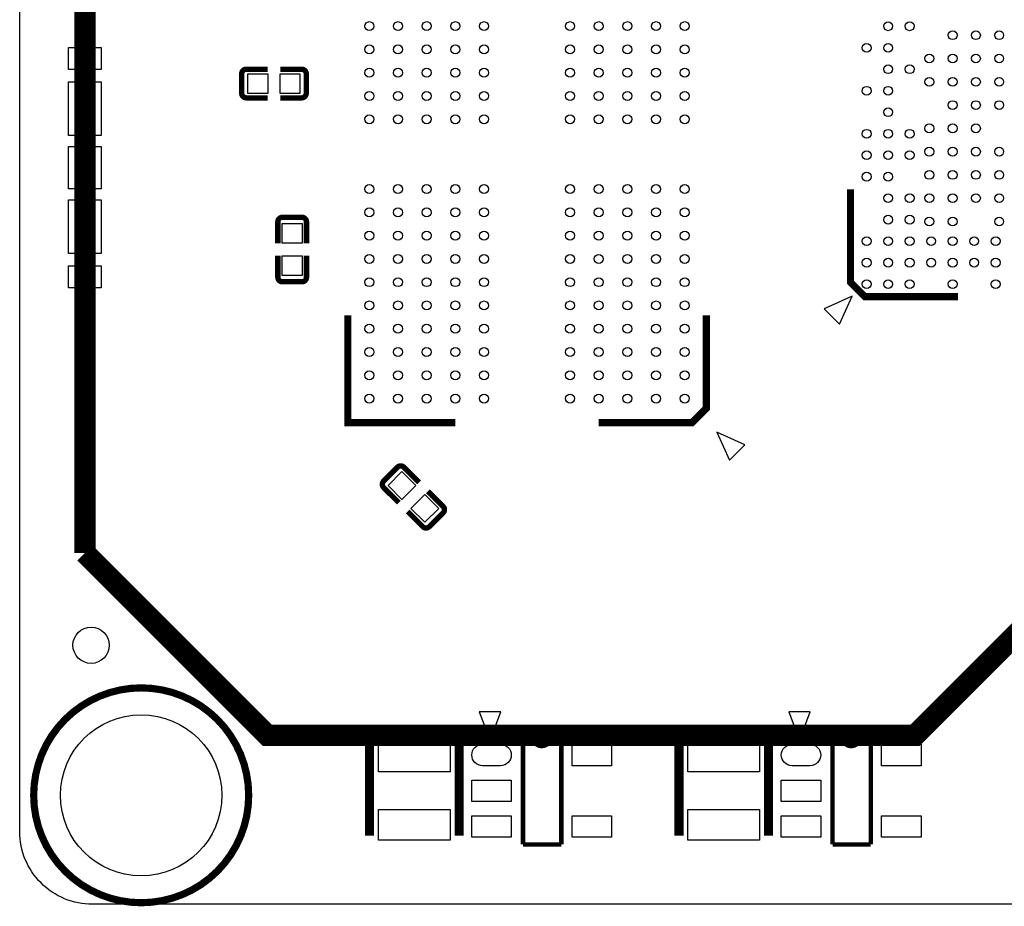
# Model space of a CAD drawing. Extents: x -29.9 to 31.2, y -23.7 to 47.4.
# Tile 1 of 5: x -29.9 to -2.5, y -23.7 to 1.1. Entities that reach past the tile are written whole.
import ezdxf

# ---------------------------------------------------------------- set-up
doc = ezdxf.new("R2010")
doc.units = 0
for name, color, linetype in [('BG_OUTLINE', 5, 'CONTINUOUS'), ('PG_SILKSCREEN_TOP', 254, 'CONTINUOUS'), ('PIN_TOP', 12, 'CONTINUOUS')]:
    doc.layers.add(name, color=color, linetype=linetype)

msp = doc.modelspace()

# ---------------------------------------------------------------- linework, layer by layer
at = {"layer": 'BG_OUTLINE'}
msp.add_lwpolyline([(31.06674, 15.88643), (31.06674, -11.76401, -0.414214), (30.73654, -12.09421), (28.68676, -12.09421, 0.414214), (28.35656, -12.42441), (28.35656, -12.46505, 0.414214), (28.68676, -12.79525), (30.73654, -12.79525, -0.414214), (31.06674, -13.12545), (31.06674, -20.40509, -0.414214), (30.73654, -20.73529), (28.68676, -20.73529, 0.414214), (28.35656, -21.06549), (28.35656, -21.10613, 0.414214), (28.68676, -21.43633), (30.73654, -21.43633, -0.414214), (31.06674, -21.76653), (31.06674, -21.839428, -0.414214), (29.28874, -23.617428), (-12.192, -23.617428), (-27.901138, -23.617428, -0.414214), (-29.933138, -21.585428), (-29.933138, 45.35043, -0.414214)], format="xyb", dxfattribs=at)
at = {"layer": 'PG_SILKSCREEN_TOP'}
for points, const_width in [([(-18.85, 9.500006), (7.549998, 9.500006), (7.549998, -6.400013), (-4.950003, -18.899988), (-23.019995, -18.899988), (-28.112009, -13.807999)], 0.599999), ([(-28.112009, -13.807999), (-28.112009, 1.769008)], 0.599999), ([(-23.6109, -0.298196), (-23.013314, -0.298196)], 0.150012), ([(-22.065107, -0.298196), (-22.662794, -0.298196)], 0.150012), ([(-23.7379, -0.971499), (-23.7379, -0.425196)], 0.150012), ([(-21.938107, -0.425196), (-21.938107, -0.971499)], 0.150012), ([(-23.6109, -1.098499), (-23.013314, -1.098499)], 0.150012), ([(-22.065107, -1.098499), (-22.662794, -1.098499)], 0.150012), ([(-3.750005, -6.649999), (-6.35, -6.649999), (-6.749999, -6.25), (-6.749999, -3.650005)], 0.2), ([(-22.603206, -4.434103), (-22.056903, -4.434103)], 0.150012), ([(-22.730206, -4.561103), (-22.730206, -5.158689)], 0.150012), ([(-21.929903, -4.561103), (-21.929903, -5.158689)], 0.150012), ([(-22.730206, -6.106897), (-22.730206, -5.509209)], 0.150012), ([(-21.929903, -6.106897), (-21.929903, -5.509209)], 0.150012), ([(-22.056903, -6.233897), (-22.603206, -6.233897)], 0.150012), ([(-17.775098, -10.170693), (-20.775092, -10.170693), (-20.775092, -7.170699)], 0.2), ([(-10.775112, -7.170699), (-10.775112, -9.770694), (-11.175111, -10.170693), (-13.775106, -10.170693)], 0.2), ([(-19.777761, -11.799519), (-19.391478, -11.413211)], 0.150012), ([(-19.211874, -11.413211), (-18.789294, -11.83579)], 0.150012), ([(-19.777761, -11.979123), (-19.355206, -12.401677)], 0.150012), ([(-18.118811, -12.506274), (-18.541441, -12.083644)], 0.150012), ([(-18.684723, -13.072161), (-19.107353, -12.64953)], 0.150012), ([(-18.118811, -12.685878), (-18.505119, -13.072161)], 0.150012), ([(-15.888437, -18.947105), (-15.616936, -18.947105)], 0.127), ([(-15.888437, -21.946895), (-15.888437, -18.947105)], 0.127), ([(-15.117039, -18.947105), (-14.820138, -18.947105)], 0.127), ([(-14.820138, -18.947105), (-14.820138, -21.946895)], 0.127), ([(-7.252437, -18.947105), (-6.980936, -18.947105)], 0.127), ([(-7.252437, -21.946895), (-7.252437, -18.947105)], 0.127), ([(-6.481039, -18.947105), (-6.184138, -18.947105)], 0.127), ([(-6.184138, -18.947105), (-6.184138, -21.946895)], 0.127), ([(-20.172705, -21.696705), (-20.172705, -19.197295)], 0.254), ([(-17.673295, -21.696705), (-17.673295, -19.197295)], 0.254), ([(-11.536705, -21.696705), (-11.536705, -19.197295)], 0.254), ([(-9.037295, -21.696705), (-9.037295, -19.197295)], 0.254), ([(-14.820138, -21.946895), (-15.888437, -21.946895)], 0.127), ([(-6.184138, -21.946895), (-7.252437, -21.946895)], 0.127)]:
    msp.add_lwpolyline(points, dxfattribs=dict(at, const_width=const_width))
for points, const_width in [([(-23.7379, -0.425196, -0.414253), (-23.6109, -0.298196)], 0.150012), ([(-22.065107, -0.298196, -0.414253), (-21.938107, -0.425196)], 0.150012), ([(-23.6109, -1.098499, -0.414331), (-23.7379, -0.971499)], 0.150012), ([(-21.938107, -0.971499, -0.414331), (-22.065107, -1.098499)], 0.150012), ([(-22.730206, -4.561103, -0.414331), (-22.603206, -4.434103)], 0.150012), ([(-22.056903, -4.434103, -0.414253), (-21.929903, -4.561103)], 0.150012), ([(-22.603206, -6.233897, -0.414331), (-22.730206, -6.106897)], 0.150012), ([(-21.929903, -6.106897, -0.414253), (-22.056903, -6.233897)], 0.150012), ([(-19.391478, -11.413211, -0.414224), (-19.211874, -11.413211)], 0.150012), ([(-19.777761, -11.979123, -0.414331), (-19.777761, -11.799519)], 0.150012), ([(-18.118811, -12.506274, -0.414224), (-18.118811, -12.685878)], 0.150012), ([(-18.505119, -13.072161, -0.414331), (-18.684723, -13.072161)], 0.150012), ([(-23.54326, -20.574, 1), (-29.54274, -20.574, 1), (-23.54326, -20.574)], 0.20066), ([(-15.616936, -18.947105, 0.99999), (-15.117039, -18.947105)], 0.127), ([(-6.980936, -18.947105, 0.99999), (-6.481039, -18.947105)], 0.127)]:
    msp.add_lwpolyline(points, format="xyb", dxfattribs=dict(at, const_width=const_width))
for points in [[(-7.485405, -6.991909), (-7.061098, -7.41619), (-6.707505, -6.638392)], [(-10.123703, -11.214989), (-9.699396, -10.790707), (-10.477195, -10.437089)], [(-16.509213, -18.246065), (-17.109211, -18.246065), (-16.809212, -19.046165)], [(-7.873213, -18.246065), (-8.473211, -18.246065), (-8.173212, -19.046165)]]:
    msp.add_lwpolyline(points, close=True, dxfattribs=at)
at = {"layer": 'PIN_TOP'}
for points in [[(-27.657006, -0.302997), (-28.567012, -0.302997), (-28.567012, 0.30701), (-27.657006, 0.30701)], [(-23.013137, -0.423545), (-23.013137, -0.973455), (-23.563047, -0.973455), (-23.563047, -0.423545)], [(-22.112961, -0.423545), (-22.112961, -0.973455), (-22.662871, -0.973455), (-22.662871, -0.423545)], [(-27.657006, -2.147989), (-28.567012, -2.147989), (-28.567012, -0.647992), (-27.657006, -0.647992)], [(-27.657006, -3.642995), (-28.567012, -3.642995), (-28.567012, -2.453005), (-27.657006, -2.453005)], [(-27.657006, -5.448008), (-28.567012, -5.448008), (-28.567012, -3.948011), (-27.657006, -3.948011)], [(-22.055252, -5.158867), (-22.605162, -5.158867), (-22.605162, -4.608957), (-22.055252, -4.608957)], [(-22.055252, -6.059043), (-22.605162, -6.059043), (-22.605162, -5.509133), (-22.055252, -5.509133)], [(-27.657006, -6.40301), (-28.567012, -6.40301), (-28.567012, -5.793003), (-27.657006, -5.793003)], [(-18.877817, -11.924538), (-19.266662, -12.313383), (-19.655507, -11.924538), (-19.266662, -11.535693)], [(-18.241293, -12.561062), (-18.630138, -12.949907), (-19.018983, -12.561062), (-18.630138, -12.172217)], [(-19.922503, -19.071539), (-17.923497, -19.071539), (-17.923497, -19.922439), (-19.922503, -19.922439)], [(-14.517014, -19.746951), (-14.517014, -19.147053), (-13.416915, -19.147053), (-13.416915, -19.746951)], [(-11.286503, -19.071539), (-9.287497, -19.071539), (-9.287497, -19.922439), (-11.286503, -19.922439)], [(-5.881014, -19.746951), (-5.881014, -19.147053), (-4.780915, -19.147053), (-4.780915, -19.746951)], [(-17.31711, -20.746949), (-17.31711, -20.147051), (-16.217011, -20.147051), (-16.217011, -20.746949)], [(-8.68111, -20.746949), (-8.68111, -20.147051), (-7.581011, -20.147051), (-7.581011, -20.746949)], [(-19.922503, -20.971561), (-17.923497, -20.971561), (-17.923497, -21.822461), (-19.922503, -21.822461)], [(-17.31711, -21.746947), (-17.31711, -21.147049), (-16.217011, -21.147049), (-16.217011, -21.746947)], [(-14.517014, -21.746947), (-14.517014, -21.147049), (-13.416915, -21.147049), (-13.416915, -21.746947)], [(-11.286503, -20.971561), (-9.287497, -20.971561), (-9.287497, -21.822461), (-11.286503, -21.822461)], [(-8.68111, -21.746947), (-8.68111, -21.147049), (-7.581011, -21.147049), (-7.581011, -21.746947)], [(-5.881014, -21.746947), (-5.881014, -21.147049), (-4.780915, -21.147049), (-4.780915, -21.746947)]]:
    msp.add_lwpolyline(points, close=True, dxfattribs=at)
for points in [[(-16.516947, -19.746951), (-17.017149, -19.746951, -1), (-17.017149, -19.147053), (-16.516947, -19.147053, -1)], [(-7.880947, -19.746951), (-8.381149, -19.746951, -1), (-8.381149, -19.147053), (-7.880947, -19.147053, -1)]]:
    msp.add_lwpolyline(points, format="xyb", close=True, dxfattribs=at)
for centre, radius in [((-20.175093, 0.904291), 0.124955), ((-19.375095, 0.904291), 0.124955), ((-18.575096, 0.904291), 0.124955), ((-17.775098, 0.904291), 0.124955), ((-16.975099, 0.904291), 0.124955), ((-14.575104, 0.904291), 0.124955), ((-13.775106, 0.904291), 0.124955), ((-12.975107, 0.904291), 0.124955), ((-12.175109, 0.904291), 0.124955), ((-11.375111, 0.904291), 0.124955), ((-5.699989, 0.899998), 0.122504), ((-5.09999, 0.899998), 0.122504), ((-3.899992, 0.650011), 0.122504), ((-3.250006, 0.650011), 0.122504), ((-2.599995, 0.650011), 0.122504), ((-20.175093, 0.254279), 0.124955), ((-19.375095, 0.254279), 0.124955), ((-18.575096, 0.254279), 0.124955), ((-17.775098, 0.254279), 0.124955), ((-16.975099, 0.254279), 0.124955), ((-14.575104, 0.254279), 0.124955), ((-13.775106, 0.254279), 0.124955), ((-12.975107, 0.254279), 0.124955), ((-12.175109, 0.254279), 0.124955), ((-11.375111, 0.254279), 0.124955), ((-6.299987, 0.299999), 0.122504), ((-5.699989, 0.299999), 0.122504), ((-4.550004, 0), 0.122504), ((-3.899992, 0), 0.122504), ((-3.250006, 0), 0.122504), ((-2.599995, 0), 0.122504), ((-20.175093, -0.395707), 0.124955), ((-19.375095, -0.395707), 0.124955), ((-18.575096, -0.395707), 0.124955), ((-17.775098, -0.395707), 0.124955), ((-16.975099, -0.395707), 0.124955), ((-14.575104, -0.395707), 0.124955), ((-13.775106, -0.395707), 0.124955), ((-12.975107, -0.395707), 0.124955), ((-12.175109, -0.395707), 0.124955), ((-11.375111, -0.395707), 0.124955), ((-5.699989, -0.299999), 0.122504), ((-5.09999, -0.299999), 0.122504), ((-4.550004, -0.650011), 0.122504), ((-3.899992, -0.650011), 0.122504), ((-3.250006, -0.650011), 0.122504), ((-2.599995, -0.650011), 0.122504), ((-6.299987, -0.899998), 0.122504), ((-5.699989, -0.899998), 0.122504), ((-20.175093, -1.045718), 0.124955), ((-19.375095, -1.045718), 0.124955), ((-18.575096, -1.045718), 0.124955), ((-17.775098, -1.045718), 0.124955), ((-16.975099, -1.045718), 0.124955), ((-14.575104, -1.045718), 0.124955), ((-13.775106, -1.045718), 0.124955), ((-12.975107, -1.045718), 0.124955), ((-12.175109, -1.045718), 0.124955), ((-11.375111, -1.045718), 0.124955), ((-3.899992, -1.299997), 0.122504), ((-3.250006, -1.299997), 0.122504), ((-2.599995, -1.299997), 0.122504), ((-20.175093, -1.695704), 0.124955), ((-19.375095, -1.695704), 0.124955), ((-18.575096, -1.695704), 0.124955), ((-17.775098, -1.695704), 0.124955), ((-16.975099, -1.695704), 0.124955), ((-14.575104, -1.695704), 0.124955), ((-13.775106, -1.695704), 0.124955), ((-12.975107, -1.695704), 0.124955), ((-12.175109, -1.695704), 0.124955), ((-11.375111, -1.695704), 0.124955), ((-5.699989, -1.499997), 0.122504), ((-4.550004, -1.950009), 0.122504), ((-3.899992, -1.950009), 0.122504), ((-3.250006, -1.950009), 0.122504), ((-6.299987, -2.099996), 0.122504), ((-5.699989, -2.099996), 0.122504), ((-5.09999, -2.099996), 0.122504), ((-6.299987, -2.699995), 0.122504), ((-5.699989, -2.699995), 0.122504), ((-5.09999, -2.699995), 0.122504), ((-4.550004, -2.599995), 0.122504), ((-3.899992, -2.599995), 0.122504), ((-3.250006, -2.599995), 0.122504), ((-2.599995, -2.599995), 0.122504), ((-6.299987, -3.299993), 0.122504), ((-5.699989, -3.299993), 0.122504), ((-4.550004, -3.250006), 0.122504), ((-3.899992, -3.250006), 0.122504), ((-3.250006, -3.250006), 0.122504), ((-2.599995, -3.250006), 0.122504), ((-20.175093, -3.645713), 0.124955), ((-19.375095, -3.645713), 0.124955), ((-18.575096, -3.645713), 0.124955), ((-17.775098, -3.645713), 0.124955), ((-16.975099, -3.645713), 0.124955), ((-14.575104, -3.645713), 0.124955), ((-13.775106, -3.645713), 0.124955), ((-12.975107, -3.645713), 0.124955), ((-12.175109, -3.645713), 0.124955), ((-11.375111, -3.645713), 0.124955), ((-5.699989, -3.899992), 0.122504), ((-5.09999, -3.899992), 0.122504), ((-4.550004, -3.899992), 0.122504), ((-3.899992, -3.899992), 0.122504), ((-3.250006, -3.899992), 0.122504), ((-2.599995, -3.899992), 0.122504), ((-20.175093, -4.295699), 0.124955), ((-19.375095, -4.295699), 0.124955), ((-18.575096, -4.295699), 0.124955), ((-17.775098, -4.295699), 0.124955), ((-16.975099, -4.295699), 0.124955), ((-14.575104, -4.295699), 0.124955), ((-13.775106, -4.295699), 0.124955), ((-12.975107, -4.295699), 0.124955), ((-12.175109, -4.295699), 0.124955), ((-11.375111, -4.295699), 0.124955), ((-5.699989, -4.499991), 0.122504), ((-5.09999, -4.499991), 0.122504), ((-4.550004, -4.550004), 0.122504), ((-3.899992, -4.550004), 0.122504), ((-2.599995, -4.550004), 0.122504), ((-20.175093, -4.94571), 0.124955), ((-19.375095, -4.94571), 0.124955), ((-18.575096, -4.94571), 0.124955), ((-17.775098, -4.94571), 0.124955), ((-16.975099, -4.94571), 0.124955), ((-14.575104, -4.94571), 0.124955), ((-13.775106, -4.94571), 0.124955), ((-12.975107, -4.94571), 0.124955), ((-12.175109, -4.94571), 0.124955), ((-11.375111, -4.94571), 0.124955), ((-6.299987, -5.09999), 0.122504), ((-5.699989, -5.09999), 0.122504), ((-5.09999, -5.09999), 0.122504), ((-4.499991, -5.09999), 0.122504), ((-3.899992, -5.09999), 0.122504), ((-3.299993, -5.09999), 0.122504), ((-2.699995, -5.09999), 0.122504), ((-20.175093, -5.595696), 0.124955), ((-19.375095, -5.595696), 0.124955), ((-18.575096, -5.595696), 0.124955), ((-17.775098, -5.595696), 0.124955), ((-16.975099, -5.595696), 0.124955), ((-14.575104, -5.595696), 0.124955), ((-13.775106, -5.595696), 0.124955), ((-12.975107, -5.595696), 0.124955), ((-12.175109, -5.595696), 0.124955), ((-11.375111, -5.595696), 0.124955), ((-6.299987, -5.699989), 0.122504), ((-5.699989, -5.699989), 0.122504), ((-5.09999, -5.699989), 0.122504), ((-4.499991, -5.699989), 0.122504), ((-3.899992, -5.699989), 0.122504), ((-3.299993, -5.699989), 0.122504), ((-2.699995, -5.699989), 0.122504), ((-20.175093, -6.245708), 0.124955), ((-19.375095, -6.245708), 0.124955), ((-18.575096, -6.245708), 0.124955), ((-17.775098, -6.245708), 0.124955), ((-16.975099, -6.245708), 0.124955), ((-14.575104, -6.245708), 0.124955), ((-13.775106, -6.245708), 0.124955), ((-12.975107, -6.245708), 0.124955), ((-12.175109, -6.245708), 0.124955), ((-11.375111, -6.245708), 0.124955), ((-6.299987, -6.299987), 0.122504), ((-5.699989, -6.299987), 0.122504), ((-5.09999, -6.299987), 0.122504), ((-3.899992, -6.299987), 0.122504), ((-2.699995, -6.299987), 0.122504), ((-20.175093, -6.895719), 0.124955), ((-19.375095, -6.895719), 0.124955), ((-18.575096, -6.895719), 0.124955), ((-17.775098, -6.895719), 0.124955), ((-16.975099, -6.895719), 0.124955), ((-14.575104, -6.895719), 0.124955), ((-13.775106, -6.895719), 0.124955), ((-12.975107, -6.895719), 0.124955), ((-12.175109, -6.895719), 0.124955), ((-11.375111, -6.895719), 0.124955), ((-20.175093, -7.545705), 0.124955), ((-19.375095, -7.545705), 0.124955), ((-18.575096, -7.545705), 0.124955), ((-17.775098, -7.545705), 0.124955), ((-16.975099, -7.545705), 0.124955), ((-14.575104, -7.545705), 0.124955), ((-13.775106, -7.545705), 0.124955), ((-12.975107, -7.545705), 0.124955), ((-12.175109, -7.545705), 0.124955), ((-11.375111, -7.545705), 0.124955), ((-20.175093, -8.195716), 0.124955), ((-19.375095, -8.195716), 0.124955), ((-18.575096, -8.195716), 0.124955), ((-17.775098, -8.195716), 0.124955), ((-16.975099, -8.195716), 0.124955), ((-14.575104, -8.195716), 0.124955), ((-13.775106, -8.195716), 0.124955), ((-12.975107, -8.195716), 0.124955), ((-12.175109, -8.195716), 0.124955), ((-11.375111, -8.195716), 0.124955), ((-20.175093, -8.845702), 0.124955), ((-19.375095, -8.845702), 0.124955), ((-18.575096, -8.845702), 0.124955), ((-17.775098, -8.845702), 0.124955), ((-16.975099, -8.845702), 0.124955), ((-14.575104, -8.845702), 0.124955), ((-13.775106, -8.845702), 0.124955), ((-12.975107, -8.845702), 0.124955), ((-12.175109, -8.845702), 0.124955), ((-11.375111, -8.845702), 0.124955), ((-20.175093, -9.495714), 0.124955), ((-19.375095, -9.495714), 0.124955), ((-18.575096, -9.495714), 0.124955), ((-17.775098, -9.495714), 0.124955), ((-16.975099, -9.495714), 0.124955), ((-14.575104, -9.495714), 0.124955), ((-13.775106, -9.495714), 0.124955), ((-12.975107, -9.495714), 0.124955), ((-12.175109, -9.495714), 0.124955), ((-11.375111, -9.495714), 0.124955), ((-27.94, -16.383), 0.508), ((-26.543, -20.574), 2.25044)]:
    msp.add_circle(centre, radius, dxfattribs=at)

doc.saveas('drawing.dxf')
